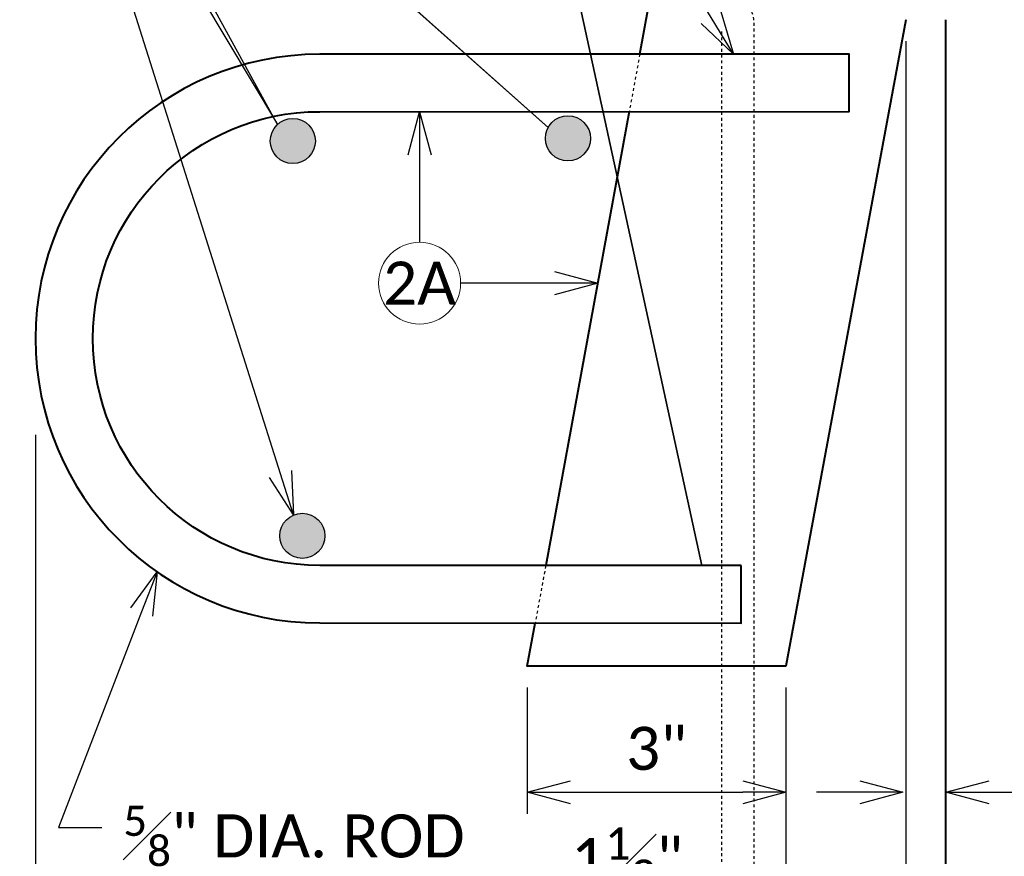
# Model space of a CAD drawing. Header units: metres. Extents: x -113 to 509, y -50 to 519.
# Tile 3 of 238: x -92 to -58, y -24 to 5. Entities that reach past the tile are written whole.
import ezdxf
from ezdxf import colors
from ezdxf.entities.mleader import LeaderData, LeaderLine
from ezdxf.enums import TextEntityAlignment as Align
from ezdxf.math import Vec2, Vec3

# ---------------------------------------------------------------- set-up
doc = ezdxf.new("R2010")
doc.units = ezdxf.units.M
doc.header["$MEASUREMENT"] = 0
doc.linetypes.add('Wisdot2', pattern=[0.125, 0.0625, -0.0625])
for name, color, linetype, lineweight in [('B_ANNO_DIM', 7, 'Continuous', 18), ('B_ANNO_SYMB', 7, 'Continuous', 18), ('B_ANNO_TEXT', 7, 'Continuous', 18), ('B_DETAIL_HIDDEN', 7, 'Wisdot2', 25), ('B_DETAIL_OBJ', 7, 'Continuous', 40), ('B_REBAR', 5, 'Continuous', 25)]:
    doc.layers.add(name, color=color, linetype=linetype, lineweight=lineweight)
doc.styles.add('Annotative', font='calibri.ttf', dxfattribs={"height": 0.0625})
doc.styles.get("Standard").update_dxf_attribs({"font": 'calibri.ttf'})
doc.dimstyles.new('Annotative', dxfattribs={"dimscale": 0, "dimtxt": 0.0625, "dimasz": 0.0625, "dimexe": 0.03125, "dimexo": 0.03125, "dimgap": 0.03125, "dimtad": 1, "dimdec": 3, "dimzin": 3, "dimdsep": 46, "dimlunit": 4, "dimtxsty": 'Standard', "dimblk": 'OPEN30', "dimcen": 0.03125, "dimaunit": 1, "dimadec": 0, "dimazin": 3, "dimtfac": 0.75, "dimtdec": 3, "dimtofl": 0, "dimtmove": 0, "dimatfit": 3, "dimldrblk": 'OPEN30', "dimfxl": 1, "dimtfill": 1, "dimfrac": 1, "dimtolj": 1, "dimtzin": 0, "dimarcsym": 0})

# ---------------------------------------------------------------- blocks, each defined once
blk = doc.blocks.new('DOT.2')
at = {"layer": 'B_REBAR'}
h = blk.add_hatch(color=256, dxfattribs=at)
edge = h.paths.add_edge_path()
edge.add_arc((0.005, -0.01), 0.785, 0, 360)
blk.add_circle((0.005, -0.01), 0.785, dxfattribs=at)
blk = doc.blocks.new('_Open30')
at = {"color": 0, "linetype": 'ByBlock', "lineweight": -2}
for p, q in [((-1, 0.268), (0, 0)), ((0, 0), (-1, -0.268)), ((0, 0), (-1, 0))]:
    blk.add_line(p, q, dxfattribs=at)
blk = doc.blocks.new('*D42')
at = {"layer": 'B_ANNO_DIM', "color": 0, "lineweight": -2, "transparency": 16777216}
for p, q in [((-61.533, 4.693), (-61.533, -31.518)), ((-91.816, -9.006), (-91.816, -31.518)), ((-90.316, -30.768), (-63.033, -30.768))]:
    blk.add_line(p, q, dxfattribs=at)
at = {"layer": 'Defpoints', "color": 0, "transparency": 16777216}
for p in [(-61.533, 5.443), (-91.816, -8.256), (-61.533, -30.768)]:
    blk.add_point(p, dxfattribs=at)
at = {"layer": 'B_ANNO_DIM', "color": 0, "lineweight": -2, "transparency": 16777216, "xscale": 1.5, "yscale": 1.5, "zscale": 1.5, "rotation": 180}
blk.add_blockref('_Open30', (-91.816, -30.768), dxfattribs=at)
at = {"layer": 'B_ANNO_DIM', "color": 0, "lineweight": -2, "transparency": 16777216, "xscale": 1.5, "yscale": 1.5, "zscale": 1.5}
blk.add_blockref('_Open30', (-61.533, -30.768), dxfattribs=at)
at = {"layer": 'B_ANNO_DIM', "color": 0, "transparency": 16777216, "insert": (-76.675, -28.951), "char_height": 1.5, "attachment_point": 5, "bg_fill": 3, "box_fill_scale": 1.25, "bg_fill_color": 256, "bg_fill_true_color": 13158600, "bg_fill_transparency": 0}
blk.add_mtext('\\A1;9{\\H0.7x;\\S1#2;}" MAX.', dxfattribs=at)
blk = doc.blocks.new('*D6262')
at = {"layer": 'B_ANNO_DIM', "color": 0, "lineweight": -2, "transparency": 16777216}
for p, q in [((38.127, -284.646), (38.127, -289.036)), ((39.627, -288.286), (45.627, -288.286))]:
    blk.add_line(p, q, dxfattribs=at)
at = {"layer": 'Defpoints', "color": 0, "transparency": 16777216}
for p in [(38.127, -283.896), (47.127, -288.286), (47.127, -288.286)]:
    blk.add_point(p, dxfattribs=at)
at = {"layer": 'B_ANNO_DIM', "color": 0, "lineweight": -2, "transparency": 16777216, "xscale": 1.5, "yscale": 1.5, "zscale": 1.5, "rotation": 180}
blk.add_blockref('_Open30', (38.127, -288.286), dxfattribs=at)
at = {"layer": 'B_ANNO_DIM', "color": 0, "lineweight": -2, "transparency": 16777216, "xscale": 1.5, "yscale": 1.5, "zscale": 1.5}
blk.add_blockref('_Open30', (47.127, -288.286), dxfattribs=at)
at = {"layer": 'B_ANNO_DIM', "color": 0, "transparency": 16777216, "insert": (42.627, -286.767), "char_height": 1.5, "attachment_point": 5, "bg_fill": 3, "box_fill_scale": 1.25, "bg_fill_color": 256, "bg_fill_true_color": 13158600, "bg_fill_transparency": 0}
blk.add_mtext('\\A1;3"', dxfattribs=at)
blk = doc.blocks.new('*D43')
at = {"layer": 'B_ANNO_DIM', "color": 0, "lineweight": -2, "transparency": 16777216}
for p, q in [((-65.702, -17.807), (-65.702, -26.425)), ((-67.202, -25.675), (-73.756, -25.675)), ((-60.033, -25.675), (-58.533, -25.675))]:
    blk.add_line(p, q, dxfattribs=at)
at = {"layer": 'Defpoints', "color": 0, "transparency": 16777216}
for p in [(-65.702, -17.057), (-61.533, -25.675), (-61.533, -25.675)]:
    blk.add_point(p, dxfattribs=at)
at = {"layer": 'B_ANNO_DIM', "color": 0, "lineweight": -2, "transparency": 16777216, "xscale": 1.5, "yscale": 1.5, "zscale": 1.5}
blk.add_blockref('_Open30', (-65.702, -25.675), dxfattribs=at)
at = {"layer": 'B_ANNO_DIM', "color": 0, "lineweight": -2, "transparency": 16777216, "xscale": 1.5, "yscale": 1.5, "zscale": 1.5, "rotation": 180}
blk.add_blockref('_Open30', (-61.533, -25.675), dxfattribs=at)
at = {"layer": 'B_ANNO_DIM', "color": 0, "transparency": 16777216, "insert": (-71.229, -23.793), "char_height": 1.5, "attachment_point": 5, "bg_fill": 3, "box_fill_scale": 1.25, "bg_fill_color": 256, "bg_fill_true_color": 13158600, "bg_fill_transparency": 0}
blk.add_mtext('\\A1;1{\\H0.75x;\\S1#2;}"', dxfattribs=at)
blk = doc.blocks.new('*D44')
at = {"layer": 'B_ANNO_DIM', "color": 0, "lineweight": -2, "transparency": 16777216}
for p, q in [((-63.134, -21.447), (-64.634, -21.447)), ((-58.634, -21.447), (-53.077, -21.447))]:
    blk.add_line(p, q, dxfattribs=at)
at = {"layer": 'Defpoints', "color": 0, "transparency": 16777216}
for p in [(-61.634, -21.447), (-60.134, -21.447), (-60.134, -21.447)]:
    blk.add_point(p, dxfattribs=at)
at = {"layer": 'B_ANNO_DIM', "color": 0, "lineweight": -2, "transparency": 16777216, "xscale": 1.5, "yscale": 1.5, "zscale": 1.5}
blk.add_blockref('_Open30', (-61.634, -21.447), dxfattribs=at)
at = {"layer": 'B_ANNO_DIM', "color": 0, "lineweight": -2, "transparency": 16777216, "xscale": 1.5, "yscale": 1.5, "zscale": 1.5, "rotation": 180}
blk.add_blockref('_Open30', (-60.134, -21.447), dxfattribs=at)
at = {"layer": 'B_ANNO_DIM', "color": 0, "transparency": 16777216, "insert": (-55.106, -19.565), "char_height": 1.5, "attachment_point": 5, "bg_fill": 3, "box_fill_scale": 1.25, "bg_fill_color": 256, "bg_fill_true_color": 13158600, "bg_fill_transparency": 0}
blk.add_mtext('\\A1;{\\H0.75x;\\S1#2;}"', dxfattribs=at)
blk = doc.blocks.new('INS_JTSS_A_SS_BASE')
at = {"layer": 'B_DETAIL_HIDDEN', "ltscale": 0.5}
for p, q in [((42.0441, -262.5962), (41.6763, -264.5962)), ((38.7705, -280.3962), (38.4027, -282.3962))]:
    blk.add_line(p, q, dxfattribs=at)
at = {"layer": 'B_DETAIL_OBJ'}
for p, q in [((52.6941, -295.8001), (52.6941, -261.3962)), ((41.6763, -264.5962), (38.7705, -280.3962))]:
    blk.add_line(p, q, dxfattribs=at)
at = {"layer": 'B_DETAIL_OBJ', "flags": 128}
for points in [[(42.0441, -262.5962), (42.5015, -260.1092), (48.5845, -256.5973)], [(51.2951, -261.3962), (47.1265, -283.8962), (38.1269, -283.8962), (38.4027, -282.3962)]]:
    blk.add_lwpolyline(points, dxfattribs=at)
blk.add_lwpolyline([(45.5679, -280.3962), (30.9101, -280.3938, -1), (30.9101, -264.5986), (49.3279, -264.5962), (49.3279, -262.5962), (30.9101, -262.5986, 1), (30.9101, -282.3938), (45.5679, -282.3962)], format="xyb", close=True, dxfattribs=at)
at = {"layer": 'B_REBAR'}
for p in [(29.9646, -265.6097), (39.5379, -265.5162), (30.2956, -279.3499)]:
    blk.add_blockref('DOT.2', p, dxfattribs=at)
at = {"layer": 'B_ANNO_DIM', "style": 'Annotative'}
blk.add_attdef('DIST6', text='', height=1.5, rotation=90, dxfattribs=at).set_placement((10.1741, -92.4535), align=Align.MIDDLE_CENTER)
at = {"layer": 'B_ANNO_DIM', "lineweight": 30}
for tag, p in [('BAR1', (10.7294, -248.1165)), ('BAR3', (129.0984, -253.7669))]:
    blk.add_attdef(tag, text='', height=1.5, dxfattribs=at).set_placement(p, align=Align.TOP_LEFT)
at = {"layer": 'B_ANNO_DIM', "style": 'Annotative'}
for tag, p in [('BAR2', (96.1024, -274.8563)), ('BAR4', (122.9444, -296.1127))]:
    blk.add_attdef(tag, text='', height=1.5, dxfattribs=at).set_placement(p, align=Align.TOP_LEFT)
at = {"layer": 'B_ANNO_TEXT', "style": 'Annotative'}
for tag, p in [('SS', (321.0554, -84.683)), ('BID#', (275.9705, -312.1489))]:
    blk.add_attdef(tag, p, '', height=1.5, dxfattribs=at)
at = {"layer": 'B_ANNO_DIM'}
dim = blk.add_linear_dim(base=(51.2951, -297.6068), p1=(21.0125, -275.0942), p2=(51.2951, -261.3962), text='9{\\H0.7x;\\S1#2;}" MAX.', dimstyle='Annotative', dxfattribs=at)
dim.commit()
dim.dimension.update_dxf_attribs({"geometry": '*D42', "text_midpoint": (36.1538, -295.7894), "insert": (112.8286, -266.8387)})
at = {"layer": 'B_ANNO_SYMB'}
blk.add_circle((34.3809, -270.5671), 1.4255, dxfattribs=at)
at = {"layer": 'B_ANNO_TEXT', "insert": (34.3809, -270.5671), "char_height": 1.5, "width": 3.563823, "attachment_point": 5, "style": 'Annotative'}
blk.add_mtext('2A', dxfattribs=at)
at = {"layer": 'B_ANNO_DIM'}
dim = blk.add_linear_dim(base=(47.1265, -288.2857), p1=(38.1269, -283.8962), p2=(47.1265, -288.2857), dimstyle='Annotative', override={"dimlfac": 0.33}, dxfattribs=at)
dim.commit()
dim.dimension.update_dxf_attribs({"geometry": '*D6262', "text_midpoint": (42.6267, -286.7672)})
ml = blk.add_multileader_mtext('Standard', dxfattribs=at)
ml.set_content('', color=256)
ml.set_leader_properties()
ml.set_arrow_properties(name='OPEN30')
ml.build(insert=Vec2(0, 0))
ml.multileader.update_dxf_attribs({"text_right_attachment_type": 3, "dogleg_length": 0.0625, "arrow_head_size": 1.5, "scale": 24})
ctx = ml.context
ctx.base_point, ctx.scale, ctx.char_height, ctx.arrow_head_size, ctx.landing_gap_size, ctx.plane_origin = Vec3(26.9887, -249.981), 24, 1.5, 1.5, 0.75, Vec3(43.4476, -234.4553)
ctx.right_attachment = 3
notes = []
notes.append((ctx, [(0, (1, 1, 0), (31.2627, -249.981), (-1, 0), 2.774, [(3, [(45.3095, -262.5967), (37.575, -249.981), (44.2073, -280.3958), (37.575, -249.981)], 0, [])])]))
ctx.mtext.insert, ctx.mtext.flow_direction = Vec3(27.7387, -249.231), 5
ml = blk.add_multileader_mtext('Standard', dxfattribs=at)
ml.set_content('', color=256)
ml.set_leader_properties()
ml.set_arrow_properties(name='OPEN30')
ml.build(insert=Vec2(0, 0))
ml.multileader.update_dxf_attribs({"text_right_attachment_type": 3, "dogleg_length": 0.0625, "arrow_head_size": 1.5, "scale": 24})
ctx = ml.context
ctx.base_point, ctx.scale, ctx.char_height, ctx.arrow_head_size, ctx.landing_gap_size, ctx.plane_origin, ctx.plane_x_axis, ctx.plane_y_axis = Vec3(34.3809, -270.6416), 24, 1.5, 1.5, 0.75, Vec3(34.3809, -264.1637), Vec3(0, 1), Vec3(-1, 0)
ctx.right_attachment = 3
notes.append((ctx, [(0, (1, 1, 0), (34.3809, -267.6416), (0, -1), 1.5, [(0, [(34.3808, -264.5981), (34.3809, -267.6416), (34.3809, -267.6416)], 0, [])])]))
ctx.mtext.insert, ctx.mtext.text_direction, ctx.mtext.rotation, ctx.mtext.flow_direction = Vec3(33.6309, -269.8916), Vec3(0, 1), 1.5707963, 5
ml = blk.add_multileader_mtext('Standard', dxfattribs=at)
ml.set_content('', color=256)
ml.set_leader_properties()
ml.set_arrow_properties(name='OPEN30')
ml.build(insert=Vec2(0, 0))
ml.multileader.update_dxf_attribs({"text_right_attachment_type": 3, "dogleg_length": 0.0625, "arrow_head_size": 1.5, "scale": 24})
ctx = ml.context
ctx.base_point, ctx.scale, ctx.char_height, ctx.arrow_head_size, ctx.landing_gap_size, ctx.plane_origin, ctx.plane_x_axis, ctx.plane_y_axis = Vec3(35.8064, -270.5671), 24, 1.5, 1.5, 0.75, Vec3(40.7843, -270.5671), Vec3(-1, 0), Vec3(0, -1)
ctx.right_attachment = 3
notes.append((ctx, [(0, (1, 1, 0), (37.3064, -270.5671), (-1, 0), 1.5, [(0, [(40.5782, -270.5671), (37.3064, -270.5671), (37.3064, -270.5671)], 0, [])])]))
ctx.mtext.insert, ctx.mtext.text_direction, ctx.mtext.rotation, ctx.mtext.flow_direction = Vec3(35.0564, -271.3171), Vec3(-1, 0), 3.1415927, 5
ml = blk.add_multileader_mtext('Standard', dxfattribs=at)
ml.set_content('\\A1;{\\H0.7x;\\S5#8;}" DIA. ROD', color=256)
ml.set_leader_properties()
ml.set_arrow_properties(name='OPEN30')
ml.build(insert=Vec2(0, 0))
ml.multileader.update_dxf_attribs({"text_right_attachment_type": 3, "dogleg_length": 0.0625, "arrow_head_size": 1.5, "scale": 24})
ctx = ml.context
ctx.base_point, ctx.scale, ctx.char_height, ctx.arrow_head_size, ctx.landing_gap_size, ctx.plane_origin = Vec3(23.3194, -289.5179), 24, 1.5, 1.5, 0.75, Vec3(23.0158, -282.0782)
ctx.right_attachment = 3
notes.append((ctx, [(0, (1, 1, 0), (21.8194, -289.5179), (1, 0), 1.5, [(0, [(25.2455, -280.6125), (21.8194, -289.5179), (21.8194, -289.5179)], 0, [])])]))
ctx.mtext.insert, ctx.mtext.flow_direction = Vec3(24.0694, -288.757), 5
for ctx, leaders in notes:
    for number, flags, end, landing, length, lines in leaders:
        leader = LeaderData()
        leader.index, (leader.has_last_leader_line, leader.has_dogleg_vector, leader.attachment_direction) = number, flags
        leader.last_leader_point, leader.dogleg_vector, leader.dogleg_length = Vec3(end), Vec3(landing), length
        for number, points, colour, breaks in lines:
            line = LeaderLine()
            line.index, line.vertices, line.color, line.breaks = number, Vec3.list(points), colors.encode_raw_color(colour), breaks
            leader.lines.append(line)
        ctx.leaders.append(leader)
dim = blk.add_linear_dim(base=(51.2951, -292.5134), p1=(47.1265, -283.8962), p2=(51.2951, -292.5134), dimstyle='Annotative', override={"dimlfac": 0.35}, dxfattribs=at)
dim.commit()
dim.dimension.update_dxf_attribs({"geometry": '*D43', "text_midpoint": (41.5993, -292.5134), "dimtype": 128, "insert": (112.8286, -266.8387)})
at = {"layer": 'B_DETAIL_HIDDEN', "flags": 128}
blk.add_lwpolyline([(46.0227, -299.8087), (46.0227, -261.5948, 0.4142136), (44.5227, -260.0948), (42.6411, -260.0948)], format="xyb", dxfattribs=at)
blk.add_lwpolyline([(44.8827, -261.8118), (44.8827, -299.8087)], dxfattribs=at)
at = {"layer": 'B_ANNO_DIM'}
dim = blk.add_linear_dim(base=(52.6941, -288.2857), p1=(51.1941, -288.2857), p2=(52.6941, -288.2857), dimstyle='Annotative', override={"dimlfac": 0.3}, dxfattribs=at)
dim.commit()
dim.dimension.update_dxf_attribs({"geometry": '*D44', "text_midpoint": (57.7229, -286.4037), "insert": (112.8286, -266.8387)})
ml = blk.add_multileader_mtext('Standard', dxfattribs=at)
ml.set_content('', color=256)
ml.set_leader_properties()
ml.set_arrow_properties(name='OPEN30')
ml.build(insert=Vec2(0, 0))
ml.multileader.update_dxf_attribs({"text_right_attachment_type": 3, "dogleg_length": 0.0625, "arrow_head_size": 1.5, "scale": 24})
ctx = ml.context
ctx.base_point, ctx.scale, ctx.char_height, ctx.arrow_head_size, ctx.landing_gap_size, ctx.plane_origin = Vec3(15.3195, -248.8422), 24, 1.5, 1.5, 0.75, Vec3(29.8697, -278.7039)
ctx.right_attachment = 3
notes = []
notes.append((ctx, [(0, (1, 1, 0), (18.3195, -248.8422), (-1, 0), 1.5, [(4, [(29.9964, -278.6364), (20.5749, -248.8422), (19.7515, -248.8422), (29.4379, -265.0424), (20.5749, -248.8422), (38.8525, -265.1529), (20.5749, -248.8422), (15.1342, -264.935), (20.5749, -248.8422), (14.9575, -288.3083), (20.5749, -248.8422)], 0, [])])]))
ctx.mtext.insert, ctx.mtext.flow_direction = Vec3(16.0695, -248.0922), 5
for ctx, leaders in notes:
    for number, flags, end, landing, length, lines in leaders:
        leader = LeaderData()
        leader.index, (leader.has_last_leader_line, leader.has_dogleg_vector, leader.attachment_direction) = number, flags
        leader.last_leader_point, leader.dogleg_vector, leader.dogleg_length = Vec3(end), Vec3(landing), length
        for number, points, colour, breaks in lines:
            line = LeaderLine()
            line.index, line.vertices, line.color, line.breaks = number, Vec3.list(points), colors.encode_raw_color(colour), breaks
            leader.lines.append(line)
        ctx.leaders.append(leader)

msp = doc.modelspace()

# ---------------------------------------------------------------- block references
msp.add_blockref('INS_JTSS_A_SS_BASE', (-112.829, 266.839))

doc.saveas('drawing.dxf')
